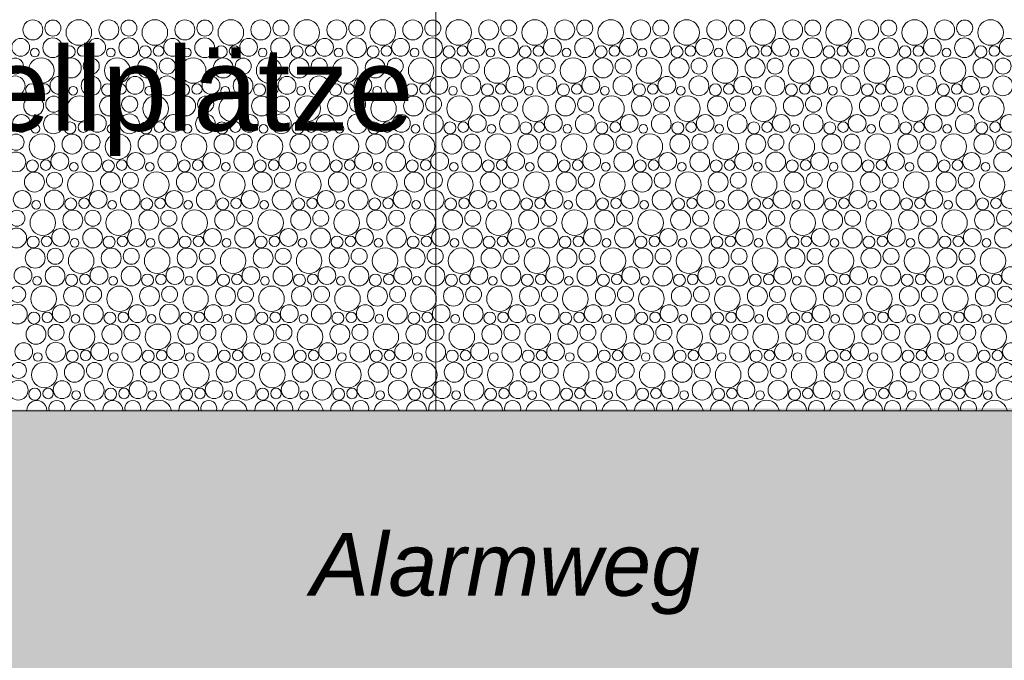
# Model space of a CAD drawing. Header units: metres. Extents: x -167 to 338, y -186 to 508.
# Tile 155 of 256: x 70.17 to 74.88, y 36.31 to 39.37. Entities that reach past the tile are written whole.
import ezdxf

# ---------------------------------------------------------------- set-up
doc = ezdxf.new("R2010")
doc.units = ezdxf.units.M
doc.header["$MEASUREMENT"] = 0
doc.linetypes.add('Öffnungslinie Tür Fenster', pattern=[0.23, 0.15, -0.08])
for name, color, linetype in [('60 Gelände 2D Übersicht', 7, 'Continuous'), ('60 Stellplätze', 7, 'Continuous'), ('90 Allgemein Beschriftung', 7, 'Continuous')]:
    doc.layers.add(name, color=color, linetype=linetype)
doc.styles.add('ERSTELLTER_STIL_1', font='arial.ttf')
doc.styles.add('ERSTELLTER_STIL_4', font='arial.ttf')

# ---------------------------------------------------------------- blocks, each defined once
blk = doc.blocks.new('*X43', base_point=(27236.1321, 33357.279))
at = {"layer": '60 Gelände 2D Übersicht', "color": 9, "linetype": 'Continuous', "lineweight": 18}
for centre, radius in [((70.2347, 39.3212), 0.0477), ((70.3307, 39.33), 0.0384), ((70.4548, 39.3088), 0.0612), ((70.5984, 39.3212), 0.0477), ((70.6944, 39.33), 0.0384), ((70.8185, 39.3088), 0.0612), ((70.9621, 39.3212), 0.0477), ((71.0581, 39.33), 0.0384), ((71.1822, 39.3088), 0.0612), ((71.3258, 39.3212), 0.0477), ((71.4218, 39.33), 0.0384), ((71.5459, 39.3088), 0.0612), ((71.6895, 39.3212), 0.0477), ((71.7855, 39.33), 0.0384), ((71.9096, 39.3088), 0.0612), ((72.0532, 39.3212), 0.0477), ((72.1492, 39.33), 0.0384), ((72.2733, 39.3088), 0.0612), ((72.4169, 39.3212), 0.0477), ((72.5129, 39.33), 0.0384), ((72.6371, 39.3088), 0.0612), ((72.7806, 39.3212), 0.0477), ((72.8767, 39.33), 0.0384), ((73.0008, 39.3088), 0.0612), ((73.1443, 39.3212), 0.0477), ((73.2404, 39.33), 0.0384), ((73.3645, 39.3088), 0.0612), ((73.508, 39.3212), 0.0477), ((73.6041, 39.33), 0.0384), ((73.7282, 39.3088), 0.0612), ((73.8717, 39.3212), 0.0477), ((73.9678, 39.33), 0.0384), ((74.0919, 39.3088), 0.0612), ((74.2354, 39.3212), 0.0477), ((74.3315, 39.33), 0.0384), ((74.4556, 39.3088), 0.0612), ((74.5992, 39.3212), 0.0477), ((74.6952, 39.33), 0.0384), ((74.8193, 39.3088), 0.0612), ((70.1762, 39.2378), 0.0426), ((70.3297, 39.2357), 0.0473), ((70.5399, 39.2378), 0.0426), ((70.6934, 39.2357), 0.0473), ((70.9036, 39.2378), 0.0426), ((71.0571, 39.2357), 0.0473), ((71.2673, 39.2378), 0.0426), ((71.4208, 39.2357), 0.0473), ((71.631, 39.2378), 0.0426), ((71.7845, 39.2357), 0.0473), ((71.9947, 39.2378), 0.0426), ((72.1482, 39.2357), 0.0473), ((72.3584, 39.2378), 0.0426), ((72.5119, 39.2357), 0.0473), ((72.7222, 39.2378), 0.0426), ((72.8756, 39.2357), 0.0473), ((73.0859, 39.2378), 0.0426), ((73.2393, 39.2357), 0.0473), ((73.4496, 39.2378), 0.0426), ((73.603, 39.2357), 0.0473), ((73.8133, 39.2378), 0.0426), ((73.9668, 39.2357), 0.0473), ((74.177, 39.2378), 0.0426), ((74.3305, 39.2357), 0.0473), ((74.5407, 39.2378), 0.0426), ((74.6942, 39.2357), 0.0473), ((74.9044, 39.2378), 0.0426), ((70.2436, 39.2124), 0.0207), ((70.4087, 39.2166), 0.0286), ((70.4725, 39.2201), 0.0251), ((70.6073, 39.2124), 0.0207), ((70.7724, 39.2166), 0.0286), ((70.8362, 39.2201), 0.0251), ((70.971, 39.2124), 0.0207), ((71.1361, 39.2166), 0.0286), ((71.2, 39.2201), 0.0251), ((71.3347, 39.2124), 0.0207), ((71.4998, 39.2166), 0.0286), ((71.5637, 39.2201), 0.0251), ((71.6984, 39.2124), 0.0207), ((71.8635, 39.2166), 0.0286), ((71.9274, 39.2201), 0.0251), ((72.0621, 39.2124), 0.0207), ((72.2272, 39.2166), 0.0286), ((72.2911, 39.2201), 0.0251), ((72.4258, 39.2124), 0.0207), ((72.591, 39.2166), 0.0286), ((72.6548, 39.2201), 0.0251), ((72.7895, 39.2124), 0.0207), ((72.9547, 39.2166), 0.0286), ((73.0185, 39.2201), 0.0251), ((73.1532, 39.2124), 0.0207), ((73.3184, 39.2166), 0.0286), ((73.3822, 39.2201), 0.0251), ((73.5169, 39.2124), 0.0207), ((73.6821, 39.2166), 0.0286), ((73.7459, 39.2201), 0.0251), ((73.8807, 39.2124), 0.0207), ((74.0458, 39.2166), 0.0286), ((74.1096, 39.2201), 0.0251), ((74.2444, 39.2124), 0.0207), ((74.4095, 39.2166), 0.0286), ((74.4733, 39.2201), 0.0251), ((74.6081, 39.2124), 0.0207), ((74.7732, 39.2166), 0.0286), ((74.837, 39.2201), 0.0251), ((70.1507, 39.148), 0.0384), ((70.2748, 39.1268), 0.0612), ((70.4184, 39.1392), 0.0477), ((70.5144, 39.148), 0.0384), ((70.6385, 39.1268), 0.0612), ((70.7821, 39.1392), 0.0477), ((70.8781, 39.148), 0.0384), ((71.0022, 39.1268), 0.0612), ((71.1458, 39.1392), 0.0477), ((71.2418, 39.148), 0.0384), ((71.3659, 39.1268), 0.0612), ((71.5095, 39.1392), 0.0477), ((71.6055, 39.148), 0.0384), ((71.7296, 39.1268), 0.0612), ((71.8732, 39.1392), 0.0477), ((71.9692, 39.148), 0.0384), ((72.0933, 39.1268), 0.0612), ((72.2369, 39.1392), 0.0477), ((72.3329, 39.148), 0.0384), ((72.4571, 39.1268), 0.0612), ((72.6006, 39.1392), 0.0477), ((72.6967, 39.148), 0.0384), ((72.8208, 39.1268), 0.0612), ((72.9643, 39.1392), 0.0477), ((73.0604, 39.148), 0.0384), ((73.1845, 39.1268), 0.0612), ((73.328, 39.1392), 0.0477), ((73.4241, 39.148), 0.0384), ((73.5482, 39.1268), 0.0612), ((73.6917, 39.1392), 0.0477), ((73.7878, 39.148), 0.0384), ((73.9119, 39.1268), 0.0612), ((74.0554, 39.1392), 0.0477), ((74.1515, 39.148), 0.0384), ((74.2756, 39.1268), 0.0612), ((74.4192, 39.1392), 0.0477), ((74.5152, 39.148), 0.0384), ((74.6393, 39.1268), 0.0612), ((74.7829, 39.1392), 0.0477), ((74.8789, 39.148), 0.0384), ((70.1497, 39.0537), 0.0473), ((70.3599, 39.0558), 0.0426), ((70.5134, 39.0537), 0.0473), ((70.7236, 39.0558), 0.0426), ((70.8771, 39.0537), 0.0473), ((71.0873, 39.0558), 0.0426), ((71.2408, 39.0537), 0.0473), ((71.451, 39.0558), 0.0426), ((71.6045, 39.0537), 0.0473), ((71.8147, 39.0558), 0.0426), ((71.9682, 39.0537), 0.0473), ((72.1784, 39.0558), 0.0426), ((72.3319, 39.0537), 0.0473), ((72.5422, 39.0558), 0.0426), ((72.6956, 39.0537), 0.0473), ((72.9059, 39.0558), 0.0426), ((73.0593, 39.0537), 0.0473), ((73.2696, 39.0558), 0.0426), ((73.423, 39.0537), 0.0473), ((73.6333, 39.0558), 0.0426), ((73.7868, 39.0537), 0.0473), ((73.997, 39.0558), 0.0426), ((74.1505, 39.0537), 0.0473), ((74.3607, 39.0558), 0.0426), ((74.5142, 39.0537), 0.0473), ((74.7244, 39.0558), 0.0426), ((74.8779, 39.0537), 0.0473), ((70.2287, 39.0346), 0.0286), ((70.2925, 39.0381), 0.0251), ((70.4273, 39.0304), 0.0207), ((70.5924, 39.0346), 0.0286), ((70.6562, 39.0381), 0.0251), ((70.791, 39.0304), 0.0207), ((70.9561, 39.0346), 0.0286), ((71.02, 39.0381), 0.0251), ((71.1547, 39.0304), 0.0207), ((71.3198, 39.0346), 0.0286), ((71.3837, 39.0381), 0.0251), ((71.5184, 39.0304), 0.0207), ((71.6835, 39.0346), 0.0286), ((71.7474, 39.0381), 0.0251), ((71.8821, 39.0304), 0.0207), ((72.0472, 39.0346), 0.0286), ((72.1111, 39.0381), 0.0251), ((72.2458, 39.0304), 0.0207), ((72.411, 39.0346), 0.0286), ((72.4748, 39.0381), 0.0251), ((72.6095, 39.0304), 0.0207), ((72.7747, 39.0346), 0.0286), ((72.8385, 39.0381), 0.0251), ((72.9732, 39.0304), 0.0207), ((73.1384, 39.0346), 0.0286), ((73.2022, 39.0381), 0.0251), ((73.3369, 39.0304), 0.0207), ((73.5021, 39.0346), 0.0286), ((73.5659, 39.0381), 0.0251), ((73.7007, 39.0304), 0.0207), ((73.8658, 39.0346), 0.0286), ((73.9296, 39.0381), 0.0251), ((74.0644, 39.0304), 0.0207), ((74.2295, 39.0346), 0.0286), ((74.2933, 39.0381), 0.0251), ((74.4281, 39.0304), 0.0207), ((74.5932, 39.0346), 0.0286), ((74.657, 39.0381), 0.0251), ((74.7918, 39.0304), 0.0207), ((70.2384, 38.9572), 0.0477), ((70.3344, 38.966), 0.0384), ((70.4585, 38.9448), 0.0612), ((70.6021, 38.9572), 0.0477), ((70.6981, 38.966), 0.0384), ((70.8222, 38.9448), 0.0612), ((70.9658, 38.9572), 0.0477), ((71.0618, 38.966), 0.0384), ((71.1859, 38.9448), 0.0612), ((71.3295, 38.9572), 0.0477), ((71.4255, 38.966), 0.0384), ((71.5496, 38.9448), 0.0612), ((71.6932, 38.9572), 0.0477), ((71.7892, 38.966), 0.0384), ((71.9133, 38.9448), 0.0612), ((72.0569, 38.9572), 0.0477), ((72.1529, 38.966), 0.0384), ((72.2771, 38.9448), 0.0612), ((72.4206, 38.9572), 0.0477), ((72.5167, 38.966), 0.0384), ((72.6408, 38.9448), 0.0612), ((72.7843, 38.9572), 0.0477), ((72.8804, 38.966), 0.0384), ((73.0045, 38.9448), 0.0612), ((73.148, 38.9572), 0.0477), ((73.2441, 38.966), 0.0384), ((73.3682, 38.9448), 0.0612), ((73.5117, 38.9572), 0.0477), ((73.6078, 38.966), 0.0384), ((73.7319, 38.9448), 0.0612), ((73.8754, 38.9572), 0.0477), ((73.9715, 38.966), 0.0384), ((74.0956, 38.9448), 0.0612), ((74.2392, 38.9572), 0.0477), ((74.3352, 38.966), 0.0384), ((74.4593, 38.9448), 0.0612), ((74.6029, 38.9572), 0.0477), ((74.6989, 38.966), 0.0384), ((74.823, 38.9448), 0.0612), ((70.1799, 38.8738), 0.0426), ((70.3334, 38.8717), 0.0473), ((70.5436, 38.8738), 0.0426), ((70.6971, 38.8717), 0.0473), ((70.9073, 38.8738), 0.0426), ((71.0608, 38.8717), 0.0473), ((71.271, 38.8738), 0.0426), ((71.4245, 38.8717), 0.0473), ((71.6347, 38.8738), 0.0426), ((71.7882, 38.8717), 0.0473), ((71.9984, 38.8738), 0.0426), ((72.1519, 38.8717), 0.0473), ((72.3622, 38.8738), 0.0426), ((72.5156, 38.8717), 0.0473), ((72.7259, 38.8738), 0.0426), ((72.8793, 38.8717), 0.0473), ((73.0896, 38.8738), 0.0426), ((73.243, 38.8717), 0.0473), ((73.4533, 38.8738), 0.0426), ((73.6068, 38.8717), 0.0473), ((73.817, 38.8738), 0.0426), ((73.9705, 38.8717), 0.0473), ((74.1807, 38.8738), 0.0426), ((74.3342, 38.8717), 0.0473), ((74.5444, 38.8738), 0.0426), ((74.6979, 38.8717), 0.0473), ((74.9081, 38.8738), 0.0426), ((70.2473, 38.8484), 0.0207), ((70.4124, 38.8526), 0.0286), ((70.4762, 38.8561), 0.0251), ((70.611, 38.8484), 0.0207), ((70.7761, 38.8526), 0.0286), ((70.84, 38.8561), 0.0251), ((70.9747, 38.8484), 0.0207), ((71.1398, 38.8526), 0.0286), ((71.2037, 38.8561), 0.0251), ((71.3384, 38.8484), 0.0207), ((71.5035, 38.8526), 0.0286), ((71.5674, 38.8561), 0.0251), ((71.7021, 38.8484), 0.0207), ((71.8672, 38.8526), 0.0286), ((71.9311, 38.8561), 0.0251), ((72.0658, 38.8484), 0.0207), ((72.231, 38.8526), 0.0286), ((72.2948, 38.8561), 0.0251), ((72.4295, 38.8484), 0.0207), ((72.5947, 38.8526), 0.0286), ((72.6585, 38.8561), 0.0251), ((72.7932, 38.8484), 0.0207), ((72.9584, 38.8526), 0.0286), ((73.0222, 38.8561), 0.0251), ((73.1569, 38.8484), 0.0207), ((73.3221, 38.8526), 0.0286), ((73.3859, 38.8561), 0.0251), ((73.5207, 38.8484), 0.0207), ((73.6858, 38.8526), 0.0286), ((73.7496, 38.8561), 0.0251), ((73.8844, 38.8484), 0.0207), ((74.0495, 38.8526), 0.0286), ((74.1133, 38.8561), 0.0251), ((74.2481, 38.8484), 0.0207), ((74.4132, 38.8526), 0.0286), ((74.477, 38.8561), 0.0251), ((74.6118, 38.8484), 0.0207), ((74.7769, 38.8526), 0.0286), ((74.8407, 38.8561), 0.0251), ((70.1544, 38.784), 0.0384), ((70.2785, 38.7628), 0.0612), ((70.4221, 38.7752), 0.0477), ((70.5181, 38.784), 0.0384), ((70.6422, 38.7628), 0.0612), ((70.7858, 38.7752), 0.0477), ((70.8818, 38.784), 0.0384), ((71.0059, 38.7628), 0.0612), ((71.1495, 38.7752), 0.0477), ((71.2455, 38.784), 0.0384), ((71.3696, 38.7628), 0.0612), ((71.5132, 38.7752), 0.0477), ((71.6092, 38.784), 0.0384), ((71.7333, 38.7628), 0.0612), ((71.8769, 38.7752), 0.0477), ((71.9729, 38.784), 0.0384), ((72.0971, 38.7628), 0.0612), ((72.2406, 38.7752), 0.0477), ((72.3367, 38.784), 0.0384), ((72.4608, 38.7628), 0.0612), ((72.6043, 38.7752), 0.0477), ((72.7004, 38.784), 0.0384), ((72.8245, 38.7628), 0.0612), ((72.968, 38.7752), 0.0477), ((73.0641, 38.784), 0.0384), ((73.1882, 38.7628), 0.0612), ((73.3317, 38.7752), 0.0477), ((73.4278, 38.784), 0.0384), ((73.5519, 38.7628), 0.0612), ((73.6954, 38.7752), 0.0477), ((73.7915, 38.784), 0.0384), ((73.9156, 38.7628), 0.0612), ((74.0592, 38.7752), 0.0477), ((74.1552, 38.784), 0.0384), ((74.2793, 38.7628), 0.0612), ((74.4229, 38.7752), 0.0477), ((74.5189, 38.784), 0.0384), ((74.643, 38.7628), 0.0612), ((74.7866, 38.7752), 0.0477), ((74.8826, 38.784), 0.0384), ((70.1534, 38.6897), 0.0473), ((70.2324, 38.6706), 0.0286), ((70.2962, 38.6741), 0.0251), ((70.3636, 38.6919), 0.0426), ((70.5171, 38.6897), 0.0473), ((70.5961, 38.6706), 0.0286), ((70.66, 38.6741), 0.0251), ((70.7273, 38.6919), 0.0426), ((70.8808, 38.6897), 0.0473), ((70.9598, 38.6706), 0.0286), ((71.0237, 38.6741), 0.0251), ((71.091, 38.6919), 0.0426), ((71.2445, 38.6897), 0.0473), ((71.3235, 38.6706), 0.0286), ((71.3874, 38.6741), 0.0251), ((71.4547, 38.6919), 0.0426), ((71.6082, 38.6897), 0.0473), ((71.6872, 38.6706), 0.0286), ((71.7511, 38.6741), 0.0251), ((71.8184, 38.6919), 0.0426), ((71.9719, 38.6897), 0.0473), ((72.051, 38.6706), 0.0286), ((72.1148, 38.6741), 0.0251), ((72.1822, 38.6919), 0.0426), ((72.3356, 38.6897), 0.0473), ((72.4147, 38.6706), 0.0286), ((72.4785, 38.6741), 0.0251), ((72.5459, 38.6919), 0.0426), ((72.6993, 38.6897), 0.0473), ((72.7784, 38.6706), 0.0286), ((72.8422, 38.6741), 0.0251), ((72.9096, 38.6919), 0.0426), ((73.063, 38.6897), 0.0473), ((73.1421, 38.6706), 0.0286), ((73.2059, 38.6741), 0.0251), ((73.2733, 38.6919), 0.0426), ((73.4268, 38.6897), 0.0473), ((73.5058, 38.6706), 0.0286), ((73.5696, 38.6741), 0.0251), ((73.637, 38.6919), 0.0426), ((73.7905, 38.6897), 0.0473), ((73.8695, 38.6706), 0.0286), ((73.9333, 38.6741), 0.0251), ((74.0007, 38.6919), 0.0426), ((74.1542, 38.6897), 0.0473), ((74.2332, 38.6706), 0.0286), ((74.297, 38.6741), 0.0251), ((74.3644, 38.6919), 0.0426), ((74.5179, 38.6897), 0.0473), ((74.5969, 38.6706), 0.0286), ((74.6607, 38.6741), 0.0251), ((74.7281, 38.6919), 0.0426), ((74.8816, 38.6897), 0.0473), ((70.431, 38.6664), 0.0207), ((70.7947, 38.6664), 0.0207), ((71.1584, 38.6664), 0.0207), ((71.5221, 38.6664), 0.0207), ((71.8858, 38.6664), 0.0207), ((72.2495, 38.6664), 0.0207), ((72.6132, 38.6664), 0.0207), ((72.9769, 38.6664), 0.0207), ((73.3407, 38.6664), 0.0207), ((73.7044, 38.6664), 0.0207), ((74.0681, 38.6664), 0.0207), ((74.4318, 38.6664), 0.0207), ((74.7955, 38.6664), 0.0207), ((70.2421, 38.5932), 0.0477), ((70.3381, 38.6021), 0.0384), ((70.4622, 38.5808), 0.0612), ((70.6058, 38.5932), 0.0477), ((70.7018, 38.6021), 0.0384), ((70.8259, 38.5808), 0.0612), ((70.9695, 38.5932), 0.0477), ((71.0655, 38.6021), 0.0384), ((71.1896, 38.5808), 0.0612), ((71.3332, 38.5932), 0.0477), ((71.4292, 38.6021), 0.0384), ((71.5533, 38.5808), 0.0612), ((71.6969, 38.5932), 0.0477), ((71.7929, 38.6021), 0.0384), ((71.9171, 38.5808), 0.0612), ((72.0606, 38.5932), 0.0477), ((72.1567, 38.6021), 0.0384), ((72.2808, 38.5808), 0.0612), ((72.4243, 38.5932), 0.0477), ((72.5204, 38.6021), 0.0384), ((72.6445, 38.5808), 0.0612), ((72.788, 38.5932), 0.0477), ((72.8841, 38.6021), 0.0384), ((73.0082, 38.5808), 0.0612), ((73.1517, 38.5932), 0.0477), ((73.2478, 38.6021), 0.0384), ((73.3719, 38.5808), 0.0612), ((73.5154, 38.5932), 0.0477), ((73.6115, 38.6021), 0.0384), ((73.7356, 38.5808), 0.0612), ((73.8792, 38.5932), 0.0477), ((73.9752, 38.6021), 0.0384), ((74.0993, 38.5808), 0.0612), ((74.2429, 38.5932), 0.0477), ((74.3389, 38.6021), 0.0384), ((74.463, 38.5808), 0.0612), ((74.6066, 38.5932), 0.0477), ((74.7026, 38.6021), 0.0384), ((74.8267, 38.5808), 0.0612), ((70.1836, 38.5099), 0.0426), ((70.3371, 38.5077), 0.0473), ((70.4161, 38.4886), 0.0286), ((70.48, 38.4921), 0.0251), ((70.5473, 38.5099), 0.0426), ((70.7008, 38.5077), 0.0473), ((70.7798, 38.4886), 0.0286), ((70.8437, 38.4921), 0.0251), ((70.911, 38.5099), 0.0426), ((71.0645, 38.5077), 0.0473), ((71.1435, 38.4886), 0.0286), ((71.2074, 38.4921), 0.0251), ((71.2747, 38.5099), 0.0426), ((71.4282, 38.5077), 0.0473), ((71.5072, 38.4886), 0.0286), ((71.5711, 38.4921), 0.0251), ((71.6384, 38.5099), 0.0426), ((71.7919, 38.5077), 0.0473), ((71.871, 38.4886), 0.0286), ((71.9348, 38.4921), 0.0251), ((72.0022, 38.5099), 0.0426), ((72.1556, 38.5077), 0.0473), ((72.2347, 38.4886), 0.0286), ((72.2985, 38.4921), 0.0251), ((72.3659, 38.5099), 0.0426), ((72.5193, 38.5077), 0.0473), ((72.5984, 38.4886), 0.0286), ((72.6622, 38.4921), 0.0251), ((72.7296, 38.5099), 0.0426), ((72.883, 38.5077), 0.0473), ((72.9621, 38.4886), 0.0286), ((73.0259, 38.4921), 0.0251), ((73.0933, 38.5099), 0.0426), ((73.2468, 38.5077), 0.0473), ((73.3258, 38.4886), 0.0286), ((73.3896, 38.4921), 0.0251), ((73.457, 38.5099), 0.0426), ((73.6105, 38.5077), 0.0473), ((73.6895, 38.4886), 0.0286), ((73.7533, 38.4921), 0.0251), ((73.8207, 38.5099), 0.0426), ((73.9742, 38.5077), 0.0473), ((74.0532, 38.4886), 0.0286), ((74.117, 38.4921), 0.0251), ((74.1844, 38.5099), 0.0426), ((74.3379, 38.5077), 0.0473), ((74.4169, 38.4886), 0.0286), ((74.4807, 38.4921), 0.0251), ((74.5481, 38.5099), 0.0426), ((74.7016, 38.5077), 0.0473), ((74.7806, 38.4886), 0.0286), ((74.8444, 38.4921), 0.0251), ((74.9118, 38.5099), 0.0426), ((70.251, 38.4844), 0.0207), ((70.6147, 38.4844), 0.0207), ((70.9784, 38.4844), 0.0207), ((71.3421, 38.4844), 0.0207), ((71.7058, 38.4844), 0.0207), ((72.0695, 38.4844), 0.0207), ((72.4332, 38.4844), 0.0207), ((72.7969, 38.4844), 0.0207), ((73.1607, 38.4844), 0.0207), ((73.5244, 38.4844), 0.0207), ((73.8881, 38.4844), 0.0207), ((74.2518, 38.4844), 0.0207), ((74.6155, 38.4844), 0.0207), ((70.1581, 38.4201), 0.0384), ((70.2822, 38.3988), 0.0612), ((70.4258, 38.4112), 0.0477), ((70.5218, 38.4201), 0.0384), ((70.6459, 38.3988), 0.0612), ((70.7895, 38.4112), 0.0477), ((70.8855, 38.4201), 0.0384), ((71.0096, 38.3988), 0.0612), ((71.1532, 38.4112), 0.0477), ((71.2492, 38.4201), 0.0384), ((71.3733, 38.3988), 0.0612), ((71.5169, 38.4112), 0.0477), ((71.6129, 38.4201), 0.0384), ((71.7371, 38.3988), 0.0612), ((71.8806, 38.4112), 0.0477), ((71.9767, 38.4201), 0.0384), ((72.1008, 38.3988), 0.0612), ((72.2443, 38.4112), 0.0477), ((72.3404, 38.4201), 0.0384), ((72.4645, 38.3988), 0.0612), ((72.608, 38.4112), 0.0477), ((72.7041, 38.4201), 0.0384), ((72.8282, 38.3988), 0.0612), ((72.9717, 38.4112), 0.0477), ((73.0678, 38.4201), 0.0384), ((73.1919, 38.3988), 0.0612), ((73.3354, 38.4112), 0.0477), ((73.4315, 38.4201), 0.0384), ((73.5556, 38.3988), 0.0612), ((73.6992, 38.4112), 0.0477), ((73.7952, 38.4201), 0.0384), ((73.9193, 38.3988), 0.0612), ((74.0629, 38.4112), 0.0477), ((74.1589, 38.4201), 0.0384), ((74.283, 38.3988), 0.0612), ((74.4266, 38.4112), 0.0477), ((74.5226, 38.4201), 0.0384), ((74.6467, 38.3988), 0.0612), ((74.7903, 38.4112), 0.0477), ((74.8863, 38.4201), 0.0384), ((70.1571, 38.3257), 0.0473), ((70.3673, 38.3279), 0.0426), ((70.5208, 38.3257), 0.0473), ((70.731, 38.3279), 0.0426), ((70.8845, 38.3257), 0.0473), ((71.0947, 38.3279), 0.0426), ((71.2482, 38.3257), 0.0473), ((71.4584, 38.3279), 0.0426), ((71.6119, 38.3257), 0.0473), ((71.8222, 38.3279), 0.0426), ((71.9756, 38.3257), 0.0473), ((72.1859, 38.3279), 0.0426), ((72.3393, 38.3257), 0.0473), ((72.5496, 38.3279), 0.0426), ((72.703, 38.3257), 0.0473), ((72.9133, 38.3279), 0.0426), ((73.0668, 38.3257), 0.0473), ((73.277, 38.3279), 0.0426), ((73.4305, 38.3257), 0.0473), ((73.6407, 38.3279), 0.0426), ((73.7942, 38.3257), 0.0473), ((74.0044, 38.3279), 0.0426), ((74.1579, 38.3257), 0.0473), ((74.3681, 38.3279), 0.0426), ((74.5216, 38.3257), 0.0473), ((74.7318, 38.3279), 0.0426), ((74.8853, 38.3257), 0.0473), ((70.2361, 38.3066), 0.0286), ((70.3, 38.3101), 0.0251), ((70.4347, 38.3024), 0.0207), ((70.5998, 38.3066), 0.0286), ((70.6637, 38.3101), 0.0251), ((70.7984, 38.3024), 0.0207), ((70.9635, 38.3066), 0.0286), ((71.0274, 38.3101), 0.0251), ((71.1621, 38.3024), 0.0207), ((71.3272, 38.3066), 0.0286), ((71.3911, 38.3101), 0.0251), ((71.5258, 38.3024), 0.0207), ((71.691, 38.3066), 0.0286), ((71.7548, 38.3101), 0.0251), ((71.8895, 38.3024), 0.0207), ((72.0547, 38.3066), 0.0286), ((72.1185, 38.3101), 0.0251), ((72.2532, 38.3024), 0.0207), ((72.4184, 38.3066), 0.0286), ((72.4822, 38.3101), 0.0251), ((72.6169, 38.3024), 0.0207), ((72.7821, 38.3066), 0.0286), ((72.8459, 38.3101), 0.0251), ((72.9807, 38.3024), 0.0207), ((73.1458, 38.3066), 0.0286), ((73.2096, 38.3101), 0.0251), ((73.3444, 38.3024), 0.0207), ((73.5095, 38.3066), 0.0286), ((73.5733, 38.3101), 0.0251), ((73.7081, 38.3024), 0.0207), ((73.8732, 38.3066), 0.0286), ((73.937, 38.3101), 0.0251), ((74.0718, 38.3024), 0.0207), ((74.2369, 38.3066), 0.0286), ((74.3007, 38.3101), 0.0251), ((74.4355, 38.3024), 0.0207), ((74.6006, 38.3066), 0.0286), ((74.6644, 38.3101), 0.0251), ((74.7992, 38.3024), 0.0207), ((70.2458, 38.2292), 0.0477), ((70.3418, 38.2381), 0.0384), ((70.4659, 38.2168), 0.0612), ((70.6095, 38.2292), 0.0477), ((70.7055, 38.2381), 0.0384), ((70.8296, 38.2168), 0.0612), ((70.9732, 38.2292), 0.0477), ((71.0692, 38.2381), 0.0384), ((71.1933, 38.2168), 0.0612), ((71.3369, 38.2292), 0.0477), ((71.4329, 38.2381), 0.0384), ((71.5571, 38.2168), 0.0612), ((71.7006, 38.2292), 0.0477), ((71.7967, 38.2381), 0.0384), ((71.9208, 38.2168), 0.0612), ((72.0643, 38.2292), 0.0477), ((72.1604, 38.2381), 0.0384), ((72.2845, 38.2168), 0.0612), ((72.428, 38.2292), 0.0477), ((72.5241, 38.2381), 0.0384), ((72.6482, 38.2168), 0.0612), ((72.7917, 38.2292), 0.0477), ((72.8878, 38.2381), 0.0384), ((73.0119, 38.2168), 0.0612), ((73.1554, 38.2292), 0.0477), ((73.2515, 38.2381), 0.0384), ((73.3756, 38.2168), 0.0612), ((73.5192, 38.2292), 0.0477), ((73.6152, 38.2381), 0.0384), ((73.7393, 38.2168), 0.0612), ((73.8829, 38.2292), 0.0477), ((73.9789, 38.2381), 0.0384), ((74.103, 38.2168), 0.0612), ((74.2466, 38.2292), 0.0477), ((74.3426, 38.2381), 0.0384), ((74.4667, 38.2168), 0.0612), ((74.6103, 38.2292), 0.0477), ((74.7063, 38.2381), 0.0384), ((74.8304, 38.2168), 0.0612), ((70.1873, 38.1459), 0.0426), ((70.3408, 38.1437), 0.0473), ((70.551, 38.1459), 0.0426), ((70.7045, 38.1437), 0.0473), ((70.9147, 38.1459), 0.0426), ((71.0682, 38.1437), 0.0473), ((71.2784, 38.1459), 0.0426), ((71.4319, 38.1437), 0.0473), ((71.6422, 38.1459), 0.0426), ((71.7956, 38.1437), 0.0473), ((72.0059, 38.1459), 0.0426), ((72.1593, 38.1437), 0.0473), ((72.3696, 38.1459), 0.0426), ((72.523, 38.1437), 0.0473), ((72.7333, 38.1459), 0.0426), ((72.8868, 38.1437), 0.0473), ((73.097, 38.1459), 0.0426), ((73.2505, 38.1437), 0.0473), ((73.4607, 38.1459), 0.0426), ((73.6142, 38.1437), 0.0473), ((73.8244, 38.1459), 0.0426), ((73.9779, 38.1437), 0.0473), ((74.1881, 38.1459), 0.0426), ((74.3416, 38.1437), 0.0473), ((74.5518, 38.1459), 0.0426), ((74.7053, 38.1437), 0.0473), ((74.9155, 38.1459), 0.0426), ((70.2547, 38.1204), 0.0207), ((70.4198, 38.1246), 0.0286), ((70.4837, 38.1281), 0.0251), ((70.6184, 38.1204), 0.0207), ((70.7835, 38.1246), 0.0286), ((70.8474, 38.1281), 0.0251), ((70.9821, 38.1204), 0.0207), ((71.1472, 38.1246), 0.0286), ((71.2111, 38.1281), 0.0251), ((71.3458, 38.1204), 0.0207), ((71.511, 38.1246), 0.0286), ((71.5748, 38.1281), 0.0251), ((71.7095, 38.1204), 0.0207), ((71.8747, 38.1246), 0.0286), ((71.9385, 38.1281), 0.0251), ((72.0732, 38.1204), 0.0207), ((72.2384, 38.1246), 0.0286), ((72.3022, 38.1281), 0.0251), ((72.4369, 38.1204), 0.0207), ((72.6021, 38.1246), 0.0286), ((72.6659, 38.1281), 0.0251), ((72.8007, 38.1204), 0.0207), ((72.9658, 38.1246), 0.0286), ((73.0296, 38.1281), 0.0251), ((73.1644, 38.1204), 0.0207), ((73.3295, 38.1246), 0.0286), ((73.3933, 38.1281), 0.0251), ((73.5281, 38.1204), 0.0207), ((73.6932, 38.1246), 0.0286), ((73.757, 38.1281), 0.0251), ((73.8918, 38.1204), 0.0207), ((74.0569, 38.1246), 0.0286), ((74.1207, 38.1281), 0.0251), ((74.2555, 38.1204), 0.0207), ((74.4206, 38.1246), 0.0286), ((74.4844, 38.1281), 0.0251), ((74.6192, 38.1204), 0.0207), ((74.7843, 38.1246), 0.0286), ((74.8482, 38.1281), 0.0251), ((70.1618, 38.0561), 0.0384), ((70.2859, 38.0348), 0.0612), ((70.4295, 38.0472), 0.0477), ((70.5255, 38.0561), 0.0384), ((70.6496, 38.0348), 0.0612), ((70.7932, 38.0472), 0.0477), ((70.8892, 38.0561), 0.0384), ((71.0133, 38.0348), 0.0612), ((71.1569, 38.0472), 0.0477), ((71.2529, 38.0561), 0.0384), ((71.3771, 38.0348), 0.0612), ((71.5206, 38.0472), 0.0477), ((71.6167, 38.0561), 0.0384), ((71.7408, 38.0348), 0.0612), ((71.8843, 38.0472), 0.0477), ((71.9804, 38.0561), 0.0384), ((72.1045, 38.0348), 0.0612), ((72.248, 38.0472), 0.0477), ((72.3441, 38.0561), 0.0384), ((72.4682, 38.0348), 0.0612), ((72.6117, 38.0472), 0.0477), ((72.7078, 38.0561), 0.0384), ((72.8319, 38.0348), 0.0612), ((72.9754, 38.0472), 0.0477), ((73.0715, 38.0561), 0.0384), ((73.1956, 38.0348), 0.0612), ((73.3392, 38.0472), 0.0477), ((73.4352, 38.0561), 0.0384), ((73.5593, 38.0348), 0.0612), ((73.7029, 38.0472), 0.0477), ((73.7989, 38.0561), 0.0384), ((73.923, 38.0348), 0.0612), ((74.0666, 38.0472), 0.0477), ((74.1626, 38.0561), 0.0384), ((74.2867, 38.0348), 0.0612), ((74.4303, 38.0472), 0.0477), ((74.5263, 38.0561), 0.0384), ((74.6504, 38.0348), 0.0612), ((74.794, 38.0472), 0.0477), ((74.89, 38.0561), 0.0384), ((70.1608, 37.9617), 0.0473), ((70.371, 37.9639), 0.0426), ((70.5245, 37.9617), 0.0473), ((70.7347, 37.9639), 0.0426), ((70.8882, 37.9617), 0.0473), ((71.0984, 37.9639), 0.0426), ((71.2519, 37.9617), 0.0473), ((71.4622, 37.9639), 0.0426), ((71.6156, 37.9617), 0.0473), ((71.8259, 37.9639), 0.0426), ((71.9793, 37.9617), 0.0473), ((72.1896, 37.9639), 0.0426), ((72.343, 37.9617), 0.0473), ((72.5533, 37.9639), 0.0426), ((72.7068, 37.9617), 0.0473), ((72.917, 37.9639), 0.0426), ((73.0705, 37.9617), 0.0473), ((73.2807, 37.9639), 0.0426), ((73.4342, 37.9617), 0.0473), ((73.6444, 37.9639), 0.0426), ((73.7979, 37.9617), 0.0473), ((74.0081, 37.9639), 0.0426), ((74.1616, 37.9617), 0.0473), ((74.3718, 37.9639), 0.0426), ((74.5253, 37.9617), 0.0473), ((74.7355, 37.9639), 0.0426), ((74.889, 37.9617), 0.0473), ((70.2398, 37.9426), 0.0286), ((70.3037, 37.9461), 0.0251), ((70.4384, 37.9384), 0.0207), ((70.6035, 37.9426), 0.0286), ((70.6674, 37.9461), 0.0251), ((70.8021, 37.9384), 0.0207), ((70.9672, 37.9426), 0.0286), ((71.0311, 37.9461), 0.0251), ((71.1658, 37.9384), 0.0207), ((71.331, 37.9426), 0.0286), ((71.3948, 37.9461), 0.0251), ((71.5295, 37.9384), 0.0207), ((71.6947, 37.9426), 0.0286), ((71.7585, 37.9461), 0.0251), ((71.8932, 37.9384), 0.0207), ((72.0584, 37.9426), 0.0286), ((72.1222, 37.9461), 0.0251), ((72.2569, 37.9384), 0.0207), ((72.4221, 37.9426), 0.0286), ((72.4859, 37.9461), 0.0251), ((72.6207, 37.9384), 0.0207), ((72.7858, 37.9426), 0.0286), ((72.8496, 37.9461), 0.0251), ((72.9844, 37.9384), 0.0207), ((73.1495, 37.9426), 0.0286), ((73.2133, 37.9461), 0.0251), ((73.3481, 37.9384), 0.0207), ((73.5132, 37.9426), 0.0286), ((73.577, 37.9461), 0.0251), ((73.7118, 37.9384), 0.0207), ((73.8769, 37.9426), 0.0286), ((73.9407, 37.9461), 0.0251), ((74.0755, 37.9384), 0.0207), ((74.2406, 37.9426), 0.0286), ((74.3044, 37.9461), 0.0251), ((74.4392, 37.9384), 0.0207), ((74.6043, 37.9426), 0.0286), ((74.6682, 37.9461), 0.0251), ((74.8029, 37.9384), 0.0207), ((70.2495, 37.8652), 0.0477), ((70.3455, 37.8741), 0.0384), ((70.4696, 37.8528), 0.0612), ((70.6132, 37.8652), 0.0477), ((70.7092, 37.8741), 0.0384), ((70.8333, 37.8528), 0.0612), ((70.9769, 37.8652), 0.0477), ((71.0729, 37.8741), 0.0384), ((71.1971, 37.8528), 0.0612), ((71.3406, 37.8652), 0.0477), ((71.4367, 37.8741), 0.0384), ((71.5608, 37.8528), 0.0612), ((71.7043, 37.8652), 0.0477), ((71.8004, 37.8741), 0.0384), ((71.9245, 37.8528), 0.0612), ((72.068, 37.8652), 0.0477), ((72.1641, 37.8741), 0.0384), ((72.2882, 37.8528), 0.0612), ((72.4317, 37.8652), 0.0477), ((72.5278, 37.8741), 0.0384), ((72.6519, 37.8528), 0.0612), ((72.7954, 37.8652), 0.0477), ((72.8915, 37.8741), 0.0384), ((73.0156, 37.8528), 0.0612), ((73.1592, 37.8652), 0.0477), ((73.2552, 37.8741), 0.0384), ((73.3793, 37.8528), 0.0612), ((73.5229, 37.8652), 0.0477), ((73.6189, 37.8741), 0.0384), ((73.743, 37.8528), 0.0612), ((73.8866, 37.8652), 0.0477), ((73.9826, 37.8741), 0.0384), ((74.1067, 37.8528), 0.0612), ((74.2503, 37.8652), 0.0477), ((74.3463, 37.8741), 0.0384), ((74.4704, 37.8528), 0.0612), ((74.614, 37.8652), 0.0477), ((74.71, 37.8741), 0.0384), ((74.8341, 37.8528), 0.0612), ((70.191, 37.7819), 0.0426), ((70.3445, 37.7797), 0.0473), ((70.5547, 37.7819), 0.0426), ((70.7082, 37.7797), 0.0473), ((70.9184, 37.7819), 0.0426), ((71.0719, 37.7797), 0.0473), ((71.2822, 37.7819), 0.0426), ((71.4356, 37.7797), 0.0473), ((71.6459, 37.7819), 0.0426), ((71.7993, 37.7797), 0.0473), ((72.0096, 37.7819), 0.0426), ((72.163, 37.7797), 0.0473), ((72.3733, 37.7819), 0.0426), ((72.5268, 37.7797), 0.0473), ((72.737, 37.7819), 0.0426), ((72.8905, 37.7797), 0.0473), ((73.1007, 37.7819), 0.0426), ((73.2542, 37.7797), 0.0473), ((73.4644, 37.7819), 0.0426), ((73.6179, 37.7797), 0.0473), ((73.8281, 37.7819), 0.0426), ((73.9816, 37.7797), 0.0473), ((74.1918, 37.7819), 0.0426), ((74.3453, 37.7797), 0.0473), ((74.5555, 37.7819), 0.0426), ((74.709, 37.7797), 0.0473), ((74.9192, 37.7819), 0.0426), ((70.2584, 37.7564), 0.0207), ((70.4235, 37.7606), 0.0286), ((70.4874, 37.7641), 0.0251), ((70.6221, 37.7564), 0.0207), ((70.7872, 37.7606), 0.0286), ((70.8511, 37.7641), 0.0251), ((70.9858, 37.7564), 0.0207), ((71.151, 37.7606), 0.0286), ((71.2148, 37.7641), 0.0251), ((71.3495, 37.7564), 0.0207), ((71.5147, 37.7606), 0.0286), ((71.5785, 37.7641), 0.0251), ((71.7132, 37.7564), 0.0207), ((71.8784, 37.7606), 0.0286), ((71.9422, 37.7641), 0.0251), ((72.0769, 37.7564), 0.0207), ((72.2421, 37.7606), 0.0286), ((72.3059, 37.7641), 0.0251), ((72.4407, 37.7564), 0.0207), ((72.6058, 37.7606), 0.0286), ((72.6696, 37.7641), 0.0251), ((72.8044, 37.7564), 0.0207), ((72.9695, 37.7606), 0.0286), ((73.0333, 37.7641), 0.0251), ((73.1681, 37.7564), 0.0207), ((73.3332, 37.7606), 0.0286), ((73.397, 37.7641), 0.0251), ((73.5318, 37.7564), 0.0207), ((73.6969, 37.7606), 0.0286), ((73.7607, 37.7641), 0.0251), ((73.8955, 37.7564), 0.0207), ((74.0606, 37.7606), 0.0286), ((74.1244, 37.7641), 0.0251), ((74.2592, 37.7564), 0.0207), ((74.4243, 37.7606), 0.0286), ((74.4882, 37.7641), 0.0251), ((74.6229, 37.7564), 0.0207), ((74.788, 37.7606), 0.0286), ((74.8519, 37.7641), 0.0251), ((70.1655, 37.6921), 0.0384), ((70.2896, 37.6708), 0.0612), ((70.4332, 37.6833), 0.0477), ((70.5292, 37.6921), 0.0384), ((70.6533, 37.6708), 0.0612), ((70.7969, 37.6833), 0.0477), ((70.8929, 37.6921), 0.0384), ((71.0171, 37.6708), 0.0612), ((71.1606, 37.6833), 0.0477), ((71.2567, 37.6921), 0.0384), ((71.3808, 37.6708), 0.0612), ((71.5243, 37.6833), 0.0477), ((71.6204, 37.6921), 0.0384), ((71.7445, 37.6708), 0.0612), ((71.888, 37.6833), 0.0477), ((71.9841, 37.6921), 0.0384), ((72.1082, 37.6708), 0.0612), ((72.2517, 37.6833), 0.0477), ((72.3478, 37.6921), 0.0384), ((72.4719, 37.6708), 0.0612), ((72.6154, 37.6833), 0.0477), ((72.7115, 37.6921), 0.0384), ((72.8356, 37.6708), 0.0612), ((72.9792, 37.6833), 0.0477), ((73.0752, 37.6921), 0.0384), ((73.1993, 37.6708), 0.0612), ((73.3429, 37.6833), 0.0477), ((73.4389, 37.6921), 0.0384), ((73.563, 37.6708), 0.0612), ((73.7066, 37.6833), 0.0477), ((73.8026, 37.6921), 0.0384), ((73.9267, 37.6708), 0.0612), ((74.0703, 37.6833), 0.0477), ((74.1663, 37.6921), 0.0384), ((74.2904, 37.6708), 0.0612), ((74.434, 37.6833), 0.0477), ((74.53, 37.6921), 0.0384), ((74.6541, 37.6708), 0.0612), ((74.7977, 37.6833), 0.0477), ((74.8937, 37.6921), 0.0384), ((70.1645, 37.5977), 0.0473), ((70.3747, 37.5999), 0.0426), ((70.5282, 37.5977), 0.0473), ((70.7384, 37.5999), 0.0426), ((70.8919, 37.5977), 0.0473), ((71.1022, 37.5999), 0.0426), ((71.2556, 37.5977), 0.0473), ((71.4659, 37.5999), 0.0426), ((71.6193, 37.5977), 0.0473), ((71.8296, 37.5999), 0.0426), ((71.983, 37.5977), 0.0473), ((72.1933, 37.5999), 0.0426), ((72.3468, 37.5977), 0.0473), ((72.557, 37.5999), 0.0426), ((72.7105, 37.5977), 0.0473), ((72.9207, 37.5999), 0.0426), ((73.0742, 37.5977), 0.0473), ((73.2844, 37.5999), 0.0426), ((73.4379, 37.5977), 0.0473), ((73.6481, 37.5999), 0.0426), ((73.8016, 37.5977), 0.0473), ((74.0118, 37.5999), 0.0426), ((74.1653, 37.5977), 0.0473), ((74.3755, 37.5999), 0.0426), ((74.529, 37.5977), 0.0473), ((74.7392, 37.5999), 0.0426), ((74.8927, 37.5977), 0.0473), ((70.2435, 37.5786), 0.0286), ((70.3074, 37.5821), 0.0251), ((70.4421, 37.5745), 0.0207), ((70.6072, 37.5786), 0.0286), ((70.6711, 37.5821), 0.0251), ((70.8058, 37.5745), 0.0207), ((70.971, 37.5786), 0.0286), ((71.0348, 37.5821), 0.0251), ((71.1695, 37.5745), 0.0207), ((71.3347, 37.5786), 0.0286), ((71.3985, 37.5821), 0.0251), ((71.5332, 37.5745), 0.0207), ((71.6984, 37.5786), 0.0286), ((71.7622, 37.5821), 0.0251), ((71.8969, 37.5745), 0.0207), ((72.0621, 37.5786), 0.0286), ((72.1259, 37.5821), 0.0251), ((72.2607, 37.5745), 0.0207), ((72.4258, 37.5786), 0.0286), ((72.4896, 37.5821), 0.0251), ((72.6244, 37.5745), 0.0207), ((72.7895, 37.5786), 0.0286), ((72.8533, 37.5821), 0.0251), ((72.9881, 37.5745), 0.0207), ((73.1532, 37.5786), 0.0286), ((73.217, 37.5821), 0.0251), ((73.3518, 37.5745), 0.0207), ((73.5169, 37.5786), 0.0286), ((73.5807, 37.5821), 0.0251), ((73.7155, 37.5745), 0.0207), ((73.8806, 37.5786), 0.0286), ((73.9444, 37.5821), 0.0251), ((74.0792, 37.5745), 0.0207), ((74.2443, 37.5786), 0.0286), ((74.3082, 37.5821), 0.0251), ((74.4429, 37.5745), 0.0207), ((74.608, 37.5786), 0.0286), ((74.6719, 37.5821), 0.0251), ((74.8066, 37.5745), 0.0207)]:
    blk.add_circle(centre, radius, dxfattribs=at)
for centre, radius, start, end in [((70.2532, 37.5013), 0.0477, 358.6187, 181.3813), ((70.3492, 37.5101), 0.0384, 344.9363, 195.0637), ((70.4733, 37.4888), 0.0612, 10.6451, 169.3549), ((70.6169, 37.5013), 0.0477, 358.6187, 181.3813), ((70.7129, 37.5101), 0.0384, 344.9363, 195.0637), ((70.8371, 37.4888), 0.0612, 10.6451, 169.3549), ((70.9806, 37.5013), 0.0477, 358.6187, 181.3813), ((71.0767, 37.5101), 0.0384, 344.9363, 195.0637), ((71.2008, 37.4888), 0.0612, 10.6451, 169.3549), ((71.3443, 37.5013), 0.0477, 358.6187, 181.3813), ((71.4404, 37.5101), 0.0384, 344.9363, 195.0637), ((71.5645, 37.4888), 0.0612, 10.6451, 169.3549), ((71.708, 37.5013), 0.0477, 358.6187, 181.3813), ((71.8041, 37.5101), 0.0384, 344.9363, 195.0637), ((71.9282, 37.4888), 0.0612, 10.6451, 169.3549), ((72.0717, 37.5013), 0.0477, 358.6187, 181.3813), ((72.1678, 37.5101), 0.0384, 344.9363, 195.0637), ((72.2919, 37.4888), 0.0612, 10.6451, 169.3549), ((72.4354, 37.5013), 0.0477, 358.6187, 181.3813), ((72.5315, 37.5101), 0.0384, 344.9363, 195.0637), ((72.6556, 37.4888), 0.0612, 10.6451, 169.3549), ((72.7992, 37.5013), 0.0477, 358.6187, 181.3813), ((72.8952, 37.5101), 0.0384, 344.9363, 195.0637), ((73.0193, 37.4888), 0.0612, 10.6451, 169.3549), ((73.1629, 37.5013), 0.0477, 358.6187, 181.3813), ((73.2589, 37.5101), 0.0384, 344.9363, 195.0637), ((73.383, 37.4888), 0.0612, 10.6451, 169.3549), ((73.5266, 37.5013), 0.0477, 358.6187, 181.3813), ((73.6226, 37.5101), 0.0384, 344.9363, 195.0637), ((73.7467, 37.4888), 0.0612, 10.6451, 169.3549), ((73.8903, 37.5013), 0.0477, 358.6187, 181.3813), ((73.9863, 37.5101), 0.0384, 344.9363, 195.0637), ((74.1104, 37.4888), 0.0612, 10.6451, 169.3549), ((74.254, 37.5013), 0.0477, 358.6187, 181.3813), ((74.35, 37.5101), 0.0384, 344.9363, 195.0637), ((74.4741, 37.4888), 0.0612, 10.6451, 169.3549), ((74.6177, 37.5013), 0.0477, 358.6187, 181.3813), ((74.7137, 37.5101), 0.0384, 344.9363, 195.0637), ((74.8378, 37.4888), 0.0612, 10.6451, 169.3549)]:
    blk.add_arc(centre, radius, start, end, dxfattribs=at)

msp = doc.modelspace()

# ---------------------------------------------------------------- hatches: boundary and pattern name
at = {"layer": '60 Gelände 2D Übersicht', "linetype": 'Continuous', "lineweight": 18}
h = msp.add_hatch(dxfattribs=at)
h.set_pattern_fill('Mörtel_0001', color=8, style=0, pattern_type=2)
h.set_pattern_definition([(45, (27236.1321, 33357.62905), (-0.11136931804, 0.11136931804), [0, -0.105, 0, -0.1575]), (110, (27236.4821, 33357.62905), (0.1480015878, 0.0538681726), [0, -0.077, 0, -0.133])])
h.paths.add_polyline_path([(58.1615, 45.7496), (66.6638, 45.7501), (66.663, 37.5001), (77.6619, 37.5142), (77.6627, 45.7491), (84.1676, 45.7491), (84.1668, 37.4991), (95.1657, 37.4991), (95.1665, 45.7491), (101.6703, 45.7491), (101.6703, 14.5263), (95.1658, 14.3351), (95.1689, 36.0142), (84.17, 36.0153), (84.1681, 14.0509), (77.6707, 13.994), (77.6638, 36.0132), (66.6649, 35.9991), (66.6638, 13.8829), (59.5867, 13.8829), (59.5867, 23.1797), (59.5867, 37.3459), (58.1625, 37.3459), (58.1625, 28.2047)])

# ---------------------------------------------------------------- linework, layer by layer
at = {"layer": '60 Stellplätze', "color": 7, "linetype": 'Continuous', "lineweight": 13}
for p, q in [((72.1629, 37.4996), (72.1629, 45.7491)), ((66.663, 37.4991), (77.6641, 37.4991))]:
    msp.add_line(p, q, dxfattribs=at)

# ---------------------------------------------------------------- block references
at = {"layer": '60 Gelände 2D Übersicht', "color": 9, "linetype": 'Öffnungslinie Tür Fenster', "lineweight": 18}
msp.add_blockref('*X43', (27236.1321, 33357.279), dxfattribs=at)

# ---------------------------------------------------------------- texts
at = {"layer": '90 Allgemein Beschriftung', "color": 7, "linetype": 'Continuous', "lineweight": 13, "attachment_point": 1}
for s, insert, char_height, style in [('\\A1;{\\pql;\\fArial|b0|i0|c0|p0;\\W1.000000;16 \\fArial|b0|i0|c0|p0;\\W1.000000;Fahradstellplätze}', (67.0258, 39.2388), 0.4, 'ERSTELLTER_STIL_1'), ('\\A1;{\\pql;\\fArial|b0|i1|c0|p0;\\W1.000000;Alarmweg }', (71.5643, 36.9141), 0.3, 'ERSTELLTER_STIL_4')]:
    msp.add_mtext(s, dxfattribs=dict(at, insert=insert, char_height=char_height, style=style))

doc.saveas('drawing.dxf')
